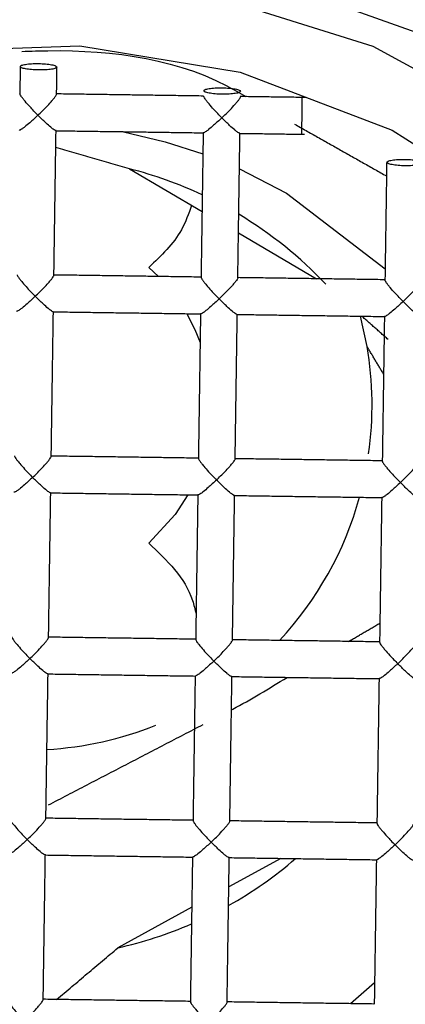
# Model space of a CAD drawing. Header units: millimetres. Extents: x 3953.473 to 3953.518, y 1849.685 to 1849.838.
# Tile 6 of 10: x 3953.49561 to 3953.4998, y 1849.75355 to 1849.76426. Entities that reach past the tile are written whole.
import ezdxf

# ---------------------------------------------------------------- set-up
doc = ezdxf.new("R2010")
doc.units = ezdxf.units.MM
doc.layers.add('SANINDUSA', color=3, linetype='Continuous')

msp = doc.modelspace()

# ---------------------------------------------------------------- linework, layer by layer
at = {"layer": 'SANINDUSA'}
for p, q in [((3953.49680257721, 1849.762636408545), (3953.497592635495, 1849.762171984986)), ((3953.497989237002, 1849.761938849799), (3953.49883711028, 1849.761440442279)), ((3953.497014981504, 1849.761564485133), (3953.497119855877, 1849.761465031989)), ((3953.499387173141, 1849.760703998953), (3953.499314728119, 1849.761033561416)), ((3953.498448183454, 1849.755136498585), (3953.497884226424, 1849.754826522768)), ((3953.497480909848, 1849.754604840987), (3953.496677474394, 1849.754163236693)), ((3953.499468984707, 1849.753782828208), (3953.499208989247, 1849.753555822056))]:
    msp.add_line(p, q, dxfattribs=at)
at = {"layer": 'SANINDUSA', "flags": 128}
for points in [[(3953.487922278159, 1849.761401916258), (3953.489254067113, 1849.762737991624), (3953.490818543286, 1849.763801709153), (3953.492559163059, 1849.76455462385), (3953.494413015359, 1849.764969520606), (3953.496313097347, 1849.765031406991), (3953.49819073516, 1849.764738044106), (3953.499978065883, 1849.764100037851), (3953.501610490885, 1849.763140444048), (3953.503029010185, 1849.761893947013), (3953.504182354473, 1849.760405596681), (3953.505028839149, 1849.758729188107), (3953.505537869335, 1849.756925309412), (3953.505691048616, 1849.755059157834)], [(3953.487717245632, 1849.750291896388), (3953.488877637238, 1849.748857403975), (3953.490299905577, 1849.747673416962), (3953.491929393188, 1849.746785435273), (3953.493703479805, 1849.746227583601), (3953.495553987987, 1849.746021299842), (3953.497409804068, 1849.746174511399), (3953.499199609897, 1849.746681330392), (3953.500854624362, 1849.747522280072), (3953.502311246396, 1849.748665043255), (3953.503513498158, 1849.750065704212), (3953.504415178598, 1849.751670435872), (3953.504981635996, 1849.753417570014), (3953.505191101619, 1849.755239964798), (3953.505035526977, 1849.757067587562), (3953.504520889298, 1849.758830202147), (3953.503666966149, 1849.760460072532), (3953.502506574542, 1849.761894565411), (3953.501084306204, 1849.763078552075), (3953.499454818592, 1849.763966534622), (3953.497680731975, 1849.764524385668)], [(3953.487702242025, 1849.758888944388), (3953.488583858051, 1849.760400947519), (3953.489756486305, 1849.761707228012), (3953.491172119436, 1849.762754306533), (3953.49277280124, 1849.763499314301), (3953.494492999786, 1849.763911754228), (3953.496262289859, 1849.763974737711), (3953.498008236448, 1849.763685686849), (3953.499659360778, 1849.763056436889), (3953.501148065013, 1849.762112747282)], [(3953.496724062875, 1849.763040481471), (3953.497192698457, 1849.762931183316), (3953.497601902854, 1849.762799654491)], [(3953.497999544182, 1849.7626369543), (3953.49851106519, 1849.762371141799), (3953.49958363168, 1849.761547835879)], [(3953.497426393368, 1849.761060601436), (3953.497514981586, 1849.760887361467), (3953.497571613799, 1849.760748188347)], [(3953.497438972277, 1849.759090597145), (3953.497301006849, 1849.758876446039), (3953.497014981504, 1849.758564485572)]]:
    msp.add_lwpolyline(points, dxfattribs=at)
at = {"layer": 'SANINDUSA'}
for centre, radius, start, end in [((3953.49569210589, 1849.760064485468), 0.014, 332.2686062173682, 207.7313937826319), ((3953.495617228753, 1849.759935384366), 0.0121439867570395, 89.64672465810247, 169.1756700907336), ((3953.495773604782, 1849.759943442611), 0.01213597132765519, 10.79283361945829, 90.38477163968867), ((3953.495691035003, 1849.757828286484), 0.01275198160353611, 0.6848571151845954, 178.4947626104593), ((3953.495677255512, 1849.756390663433), 0.01211228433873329, 349.7847282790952, 178.639229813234), ((3953.495691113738, 1849.756450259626), 0.01200182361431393, 0.6743890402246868, 178.5052252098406), ((3953.495690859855, 1849.755055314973), 0.01206521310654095, 23.43699391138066, 154.9222392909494), ((3953.495690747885, 1849.755004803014), 0.01154357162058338, 16.83305114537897, 161.5261819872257), ((3953.495697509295, 1849.758303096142), 0.004471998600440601, 64.88908601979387, 75.69353875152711), ((3953.495725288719, 1849.758352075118), 0.004415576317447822, 43.31166745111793, 59.10972300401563), ((3953.49569210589, 1849.760064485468), 0.003750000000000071, 351.8979829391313, 9.819043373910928), ((3953.49569210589, 1849.760064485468), 0.003749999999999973, 316.9910378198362, 344.524088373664), ((3953.49569210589, 1849.760064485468), 0.003749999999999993, 273.270975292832, 291.8979829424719), ((3953.495717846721, 1849.75848800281), 0.004428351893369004, 299.2441251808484, 310.7688164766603), ((3953.495696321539, 1849.758530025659), 0.004475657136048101, 282.6632147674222, 293.4617554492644)]:
    msp.add_arc(centre, radius, start, end, dxfattribs=at)
for points, knots in [([(3953.495631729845, 1849.7639125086), (3953.495682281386, 1849.763914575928), (3953.496435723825, 1849.763945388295), (3953.49732607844, 1849.763856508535), (3953.498001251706, 1849.7634615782), (3953.498070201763, 1849.763421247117)], [0, 0, 0, 0, 0.06065792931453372, 0.904072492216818, 1, 1, 1, 1]), ([(3953.495615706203, 1849.763748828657), (3953.495618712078, 1849.763753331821), (3953.495624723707, 1849.763762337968), (3953.495670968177, 1849.763773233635), (3953.495737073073, 1849.763780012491), (3953.495815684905, 1849.763781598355), (3953.495894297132, 1849.763777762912), (3953.495960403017, 1849.763769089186), (3953.496006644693, 1849.763756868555), (3953.496012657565, 1849.763747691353), (3953.496015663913, 1849.763743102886)], [0, 0, 0, 0, 0.1250043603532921, 0.2500037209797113, 0.3750004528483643, 0.500002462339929, 0.6250040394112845, 0.7500007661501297, 0.875004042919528, 0.9999999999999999, 0.9999999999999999, 0.9999999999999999, 0.9999999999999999]), ([(3953.496015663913, 1849.763743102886), (3953.496012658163, 1849.763738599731), (3953.496006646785, 1849.763729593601), (3953.495960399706, 1849.76371869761), (3953.495894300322, 1849.763711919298), (3953.495815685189, 1849.763710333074), (3953.495737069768, 1849.763714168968), (3953.495670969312, 1849.763722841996), (3953.49562472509, 1849.763735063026), (3953.49561871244, 1849.763744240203), (3953.495615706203, 1849.763748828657)], [0, 0, 0, 0, 0.1250032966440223, 0.2500016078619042, 0.3750038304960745, 0.5000024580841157, 0.6250007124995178, 0.7500028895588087, 0.8750050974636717, 1, 1, 1, 1]), ([(3953.497612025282, 1849.763485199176), (3953.497615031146, 1849.76348970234), (3953.497621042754, 1849.763498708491), (3953.497667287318, 1849.763509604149), (3953.497733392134, 1849.763516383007), (3953.497812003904, 1849.763517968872), (3953.497890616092, 1849.763514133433), (3953.497956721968, 1849.763505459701), (3953.498002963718, 1849.763493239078), (3953.498008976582, 1849.763484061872), (3953.498011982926, 1849.763479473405)], [0, 0, 0, 0, 0.1250043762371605, 0.2500038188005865, 0.3750005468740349, 0.500002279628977, 0.6250039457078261, 0.7500006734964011, 0.8750040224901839, 1, 1, 1, 1]), ([(3953.495808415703, 1849.76321888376), (3953.495779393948, 1849.763249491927), (3953.4957306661, 1849.76330088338), (3953.495674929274, 1849.763362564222), (3953.495643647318, 1849.763401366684), (3953.495625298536, 1849.76342627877), (3953.495613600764, 1849.763444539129), (3953.495612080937, 1849.763450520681), (3953.495611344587, 1849.763453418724)], [0, 0, 0, 0, 0.3297011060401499, 0.5535718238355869, 0.6801748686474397, 0.7951172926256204, 0.9007349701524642, 1, 1, 1, 1]), ([(3953.495808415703, 1849.76321888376), (3953.4958388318, 1849.763248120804), (3953.49588990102, 1849.763297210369), (3953.495945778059, 1849.763359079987), (3953.495978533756, 1849.763396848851), (3953.495997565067, 1849.763421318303), (3953.496009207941, 1849.763439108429), (3953.496010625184, 1849.763444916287), (3953.496011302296, 1849.763447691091)], [0, 0, 0, 0, 0.3296526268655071, 0.5534931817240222, 0.6820900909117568, 0.7979489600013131, 0.9034666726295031, 1, 1, 1, 1]), ([(3953.497808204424, 1849.763190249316), (3953.497779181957, 1849.763220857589), (3953.497730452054, 1849.763272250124), (3953.497674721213, 1849.763333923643), (3953.497643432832, 1849.763372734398), (3953.49762508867, 1849.763397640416), (3953.497613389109, 1849.763415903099), (3953.497611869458, 1849.763421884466), (3953.497611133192, 1849.763424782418)], [0, 0, 0, 0, 0.3296949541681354, 0.5535712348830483, 0.680162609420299, 0.7951184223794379, 0.9007355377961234, 1, 1, 1, 1]), ([(3953.498011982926, 1849.763479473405), (3953.498008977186, 1849.763474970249), (3953.498002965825, 1849.763465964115), (3953.497956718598, 1849.763455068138), (3953.497890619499, 1849.763448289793), (3953.497812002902, 1849.763446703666), (3953.497733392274, 1849.763450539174), (3953.497667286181, 1849.763459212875), (3953.497621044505, 1849.763471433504), (3953.497615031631, 1849.763480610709), (3953.497612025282, 1849.763485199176)], [0, 0, 0, 0, 0.1250038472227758, 0.2500027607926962, 0.3750055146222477, 0.5000047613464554, 0.6250055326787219, 0.7500017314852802, 0.8750045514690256, 1, 1, 1, 1]), ([(3953.497808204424, 1849.763190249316), (3953.497838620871, 1849.763219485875), (3953.497889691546, 1849.763268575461), (3953.49794556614, 1849.763330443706), (3953.497978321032, 1849.763368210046), (3953.497997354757, 1849.763392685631), (3953.498008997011, 1849.763410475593), (3953.49801041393, 1849.763416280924), (3953.498011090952, 1849.763419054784)], [0, 0, 0, 0, 0.3296455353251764, 0.5534906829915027, 0.6820867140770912, 0.7979330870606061, 0.9034499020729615, 1, 1, 1, 1]), ([(3953.498677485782, 1849.763015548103), (3953.498677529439, 1849.763013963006), (3953.498677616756, 1849.763010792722), (3953.498678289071, 1849.763044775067), (3953.498679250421, 1849.763102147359), (3953.498680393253, 1849.763176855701), (3953.498681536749, 1849.763256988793), (3953.498682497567, 1849.763329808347), (3953.498683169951, 1849.763386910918), (3953.498683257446, 1849.763401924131), (3953.498683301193, 1849.763409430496)], [0, 0, 0, 0, 0.1249966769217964, 0.2500003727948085, 0.3750035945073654, 0.5000055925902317, 0.6250057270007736, 0.7500068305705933, 0.8750074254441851, 1, 1, 1, 1]), ([(3953.495808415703, 1849.76321888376), (3953.495777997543, 1849.763190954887), (3953.49572692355, 1849.763144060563), (3953.495671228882, 1849.763096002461), (3953.495638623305, 1849.763071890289), (3953.495619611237, 1849.763060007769), (3953.495607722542, 1849.763055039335), (3953.495606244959, 1849.76305806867), (3953.495605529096, 1849.763059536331)], [0, 0, 0, 0, 0.3296924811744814, 0.5535742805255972, 0.680157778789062, 0.7951062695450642, 0.9007325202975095, 0.9999999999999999, 0.9999999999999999, 0.9999999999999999, 0.9999999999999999]), ([(3953.496005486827, 1849.763053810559), (3953.496004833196, 1849.763052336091), (3953.496003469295, 1849.763049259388), (3953.495992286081, 1849.763054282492), (3953.495973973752, 1849.763066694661), (3953.495941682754, 1849.763092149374), (3953.495886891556, 1849.763141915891), (3953.495837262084, 1849.763190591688), (3953.495808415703, 1849.76321888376)], [0, 0, 0, 0, 0.0962522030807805, 0.2008448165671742, 0.3161770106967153, 0.4446184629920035, 0.6771928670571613, 1, 1, 1, 1]), ([(3953.497808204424, 1849.763190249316), (3953.497777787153, 1849.763162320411), (3953.49772671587, 1849.763115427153), (3953.497671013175, 1849.763067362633), (3953.497638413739, 1849.763043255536), (3953.497619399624, 1849.763031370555), (3953.497607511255, 1849.763026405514), (3953.497606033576, 1849.763029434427), (3953.497605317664, 1849.763030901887)], [0, 0, 0, 0, 0.3296937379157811, 0.5535631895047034, 0.680160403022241, 0.795108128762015, 0.9007331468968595, 0.9999999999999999, 0.9999999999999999, 0.9999999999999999, 0.9999999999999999]), ([(3953.498005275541, 1849.763025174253), (3953.498004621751, 1849.763023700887), (3953.498003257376, 1849.763020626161), (3953.497992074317, 1849.763025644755), (3953.497973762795, 1849.763038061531), (3953.497941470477, 1849.763063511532), (3953.497886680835, 1849.763113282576), (3953.497837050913, 1849.763161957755), (3953.497808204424, 1849.763190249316)], [0, 0, 0, 0, 0.09623415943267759, 0.2008283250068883, 0.3161639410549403, 0.4446057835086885, 0.6771872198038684, 1, 1, 1, 1]), ([(3953.499600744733, 1849.762706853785), (3953.499603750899, 1849.762711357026), (3953.499609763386, 1849.762720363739), (3953.499656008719, 1849.762731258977), (3953.499722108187, 1849.76273803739), (3953.499800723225, 1849.762739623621), (3953.49987933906, 1849.762735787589), (3953.499945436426, 1849.762727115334), (3953.499991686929, 1849.762714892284), (3953.499997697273, 1849.762705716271), (3953.500000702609, 1849.762701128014)], [0, 0, 0, 0, 0.1249929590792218, 0.2499923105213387, 0.3749957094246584, 0.4999956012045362, 0.62499511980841, 0.749998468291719, 0.8749923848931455, 1, 1, 1, 1]), ([(3953.500000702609, 1849.762701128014), (3953.499997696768, 1849.762696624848), (3953.499991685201, 1849.762687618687), (3953.499945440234, 1849.762676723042), (3953.499879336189, 1849.762669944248), (3953.499800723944, 1849.762668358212), (3953.499722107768, 1849.762672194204), (3953.49965601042, 1849.762680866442), (3953.499609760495, 1849.762693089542), (3953.4996037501, 1849.762702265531), (3953.499600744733, 1849.762706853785)], [0, 0, 0, 0, 0.1250038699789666, 0.2500030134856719, 0.3749992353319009, 0.4999985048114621, 0.6249974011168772, 0.7500001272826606, 0.8749930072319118, 0.9999999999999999, 0.9999999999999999, 0.9999999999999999, 0.9999999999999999]), ([(3953.497479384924, 1849.762238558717), (3953.497446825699, 1849.762147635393), (3953.497352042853, 1849.761882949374), (3953.497148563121, 1849.761690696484), (3953.497014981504, 1849.761564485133)], [0, 0, 0, 0, 0.3435138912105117, 1, 1, 1, 1]), ([(3953.495582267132, 1849.761484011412), (3953.495582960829, 1849.761481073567), (3953.49558439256, 1849.761475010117), (3953.495595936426, 1849.761456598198), (3953.495614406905, 1849.76143181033), (3953.495646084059, 1849.761393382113), (3953.495700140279, 1849.761330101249), (3953.495749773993, 1849.761279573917), (3953.495779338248, 1849.761249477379)], [0, 0, 0, 0, 0.09926249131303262, 0.2048689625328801, 0.3198207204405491, 0.4464280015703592, 0.6702655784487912, 1, 1, 1, 1]), ([(3953.495779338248, 1849.761249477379), (3953.49580975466, 1849.761278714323), (3953.495860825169, 1849.761327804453), (3953.495916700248, 1849.761389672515), (3953.495949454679, 1849.761427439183), (3953.4959684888, 1849.761451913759), (3953.495980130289, 1849.761469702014), (3953.495981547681, 1849.761475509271), (3953.495982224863, 1849.761478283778)], [0, 0, 0, 0, 0.3296532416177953, 0.5535024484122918, 0.6821005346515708, 0.7979476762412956, 0.9034663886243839, 1, 1, 1, 1]), ([(3953.497582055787, 1849.761455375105), (3953.497582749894, 1849.761452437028), (3953.497584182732, 1849.761446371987), (3953.497595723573, 1849.761427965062), (3953.497614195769, 1849.761403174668), (3953.49764587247, 1849.761364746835), (3953.497699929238, 1849.761301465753), (3953.497749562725, 1849.76125093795), (3953.497779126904, 1849.761220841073)], [0, 0, 0, 0, 0.09924314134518, 0.2048665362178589, 0.3198184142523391, 0.4464256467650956, 0.6702635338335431, 0.9999999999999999, 0.9999999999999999, 0.9999999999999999, 0.9999999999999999]), ([(3953.497982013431, 1849.761449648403), (3953.497981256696, 1849.761446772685), (3953.497979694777, 1849.761440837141), (3953.497967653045, 1849.761422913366), (3953.497948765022, 1849.761398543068), (3953.497916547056, 1849.761360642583), (3953.497859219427, 1849.761300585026), (3953.497809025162, 1849.761250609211), (3953.497779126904, 1849.761220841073)], [0, 0, 0, 0, 0.09925368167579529, 0.204861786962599, 0.3198255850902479, 0.4464280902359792, 0.670264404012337, 1, 1, 1, 1]), ([(3953.499778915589, 1849.761192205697), (3953.499749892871, 1849.761222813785), (3953.499701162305, 1849.761274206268), (3953.499645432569, 1849.761335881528), (3953.499614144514, 1849.761374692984), (3953.499595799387, 1849.761399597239), (3953.499584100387, 1849.761417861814), (3953.499582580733, 1849.761423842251), (3953.499581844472, 1849.76142673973)], [0, 0, 0, 0, 0.3296945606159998, 0.5535733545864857, 0.680164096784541, 0.7951186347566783, 0.9007364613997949, 1, 1, 1, 1]), ([(3953.499778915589, 1849.761192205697), (3953.49980933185, 1849.761221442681), (3953.499860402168, 1849.761270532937), (3953.499916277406, 1849.76133240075), (3953.49994903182, 1849.761370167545), (3953.499968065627, 1849.761394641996), (3953.499979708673, 1849.761412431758), (3953.499981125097, 1849.761418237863), (3953.499981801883, 1849.761421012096)], [0, 0, 0, 0, 0.3296465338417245, 0.5534918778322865, 0.6820874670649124, 0.7979324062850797, 0.903449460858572, 0.9999999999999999, 0.9999999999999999, 0.9999999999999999, 0.9999999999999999]), ([(3953.495779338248, 1849.761249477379), (3953.495748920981, 1849.761221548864), (3953.49569784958, 1849.761174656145), (3953.495642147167, 1849.761126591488), (3953.49560954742, 1849.761102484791), (3953.495590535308, 1849.761090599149), (3953.495578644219, 1849.761085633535), (3953.495577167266, 1849.761088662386), (3953.495576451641, 1849.761090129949)], [0, 0, 0, 0, 0.3296984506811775, 0.5535724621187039, 0.6801720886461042, 0.7951227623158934, 0.9007311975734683, 0.9999999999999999, 0.9999999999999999, 0.9999999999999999, 0.9999999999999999]), ([(3953.495976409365, 1849.761084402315), (3953.49597575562, 1849.761082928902), (3953.495974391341, 1849.76107985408), (3953.495963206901, 1849.761084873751), (3953.495944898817, 1849.761097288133), (3953.495912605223, 1849.761122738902), (3953.495857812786, 1849.761172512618), (3953.49580818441, 1849.76122118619), (3953.495779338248, 1849.761249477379)], [0, 0, 0, 0, 0.0962335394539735, 0.2008268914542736, 0.3161788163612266, 0.4446197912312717, 0.677188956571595, 1, 1, 1, 1]), ([(3953.497779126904, 1849.761220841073), (3953.49774870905, 1849.761192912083), (3953.497697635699, 1849.761146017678), (3953.497641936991, 1849.761097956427), (3953.497609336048, 1849.761073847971), (3953.497590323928, 1849.761061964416), (3953.497578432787, 1849.761056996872), (3953.497576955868, 1849.761060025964), (3953.49757624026, 1849.761061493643)], [0, 0, 0, 0, 0.3296952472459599, 0.5535775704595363, 0.6801758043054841, 0.795124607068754, 0.9007322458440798, 1, 1, 1, 1]), ([(3953.49797619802, 1849.76105576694), (3953.497975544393, 1849.761054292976), (3953.4979741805, 1849.761051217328), (3953.497962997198, 1849.761056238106), (3953.497944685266, 1849.761068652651), (3953.497912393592, 1849.761094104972), (3953.497857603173, 1849.761143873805), (3953.497807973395, 1849.761192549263), (3953.497779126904, 1849.761220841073)], [0, 0, 0, 0, 0.09625194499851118, 0.200844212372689, 0.3161769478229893, 0.4446173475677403, 0.6771929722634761, 1, 1, 1, 1]), ([(3953.499778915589, 1849.761192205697), (3953.499748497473, 1849.761164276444), (3953.499697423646, 1849.761117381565), (3953.499641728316, 1849.76106932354), (3953.49960912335, 1849.761045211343), (3953.499590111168, 1849.761033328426), (3953.499578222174, 1849.76102836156), (3953.499576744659, 1849.761031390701), (3953.499576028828, 1849.761032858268)], [0, 0, 0, 0, 0.3296938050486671, 0.553575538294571, 0.6801582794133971, 0.7951067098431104, 0.9007326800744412, 1, 1, 1, 1]), ([(3953.499975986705, 1849.761027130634), (3953.499975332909, 1849.761025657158), (3953.49997396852, 1849.7610225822), (3953.499962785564, 1849.761027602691), (3953.499944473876, 1849.761040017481), (3953.499912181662, 1849.761065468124), (3953.499857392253, 1849.761115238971), (3953.499807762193, 1849.761163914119), (3953.499778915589, 1849.761192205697)], [0, 0, 0, 0, 0.09623419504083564, 0.2008286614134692, 0.3161636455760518, 0.4446055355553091, 0.6771866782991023, 1, 1, 1, 1]), ([(3953.495553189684, 1849.759514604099), (3953.495553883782, 1849.759511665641), (3953.495555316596, 1849.759505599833), (3953.495566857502, 1849.759487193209), (3953.495585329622, 1849.759462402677), (3953.495617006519, 1849.759423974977), (3953.495671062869, 1849.759360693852), (3953.495720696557, 1849.759310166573), (3953.495750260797, 1849.759280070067)], [0, 0, 0, 0, 0.09924391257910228, 0.2048674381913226, 0.3198194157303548, 0.4464269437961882, 0.6702649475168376, 1, 1, 1, 1]), ([(3953.495750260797, 1849.759280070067), (3953.495780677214, 1849.759309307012), (3953.495831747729, 1849.759358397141), (3953.495887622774, 1849.759420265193), (3953.495920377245, 1849.759458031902), (3953.49593941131, 1849.759482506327), (3953.4959510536, 1849.759500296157), (3953.495952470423, 1849.759506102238), (3953.495953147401, 1849.759508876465)], [0, 0, 0, 0, 0.3296470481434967, 0.553492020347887, 0.6820877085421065, 0.797932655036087, 0.903449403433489, 1, 1, 1, 1]), ([(3953.497552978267, 1849.759485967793), (3953.49755367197, 1849.759483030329), (3953.497555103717, 1849.759476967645), (3953.497566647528, 1849.759458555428), (3953.497585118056, 1849.759433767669), (3953.4976167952, 1849.759395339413), (3953.497670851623, 1849.759332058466), (3953.497720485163, 1849.759281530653), (3953.497750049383, 1849.75925143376)], [0, 0, 0, 0, 0.09926172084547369, 0.2048680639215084, 0.3198197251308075, 0.4464268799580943, 0.6702641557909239, 0.9999999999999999, 0.9999999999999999, 0.9999999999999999, 0.9999999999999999]), ([(3953.497750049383, 1849.75925143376), (3953.497780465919, 1849.759280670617), (3953.497831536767, 1849.759329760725), (3953.497887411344, 1849.75939162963), (3953.497920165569, 1849.759429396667), (3953.497939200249, 1849.75945387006), (3953.497950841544, 1849.759471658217), (3953.497952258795, 1849.759477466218), (3953.497952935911, 1849.75948024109)], [0, 0, 0, 0, 0.3296531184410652, 0.5535036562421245, 0.6821014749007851, 0.7979473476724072, 0.9034659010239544, 1, 1, 1, 1]), ([(3953.499552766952, 1849.759457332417), (3953.499553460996, 1849.759454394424), (3953.499554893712, 1849.75944832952), (3953.499566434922, 1849.759429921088), (3953.499584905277, 1849.75940513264), (3953.499616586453, 1849.759366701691), (3953.49967063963, 1849.75930342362), (3953.499720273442, 1849.759252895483), (3953.499749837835, 1849.759222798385)], [0, 0, 0, 0, 0.09924420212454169, 0.2048698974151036, 0.3198229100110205, 0.4464194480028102, 0.6702596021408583, 1, 1, 1, 1]), ([(3953.499749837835, 1849.759222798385), (3953.499780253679, 1849.759252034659), (3953.499831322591, 1849.759301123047), (3953.499887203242, 1849.759362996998), (3953.499919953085, 1849.759400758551), (3953.499938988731, 1849.759425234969), (3953.499950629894, 1849.759443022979), (3953.499952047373, 1849.759448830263), (3953.499952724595, 1849.759451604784)], [0, 0, 0, 0, 0.3296524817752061, 0.5534942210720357, 0.6821023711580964, 0.797948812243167, 0.9034669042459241, 1, 1, 1, 1]), ([(3953.495750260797, 1849.759280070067), (3953.495719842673, 1849.759252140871), (3953.495668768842, 1849.759205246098), (3953.495613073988, 1849.759157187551), (3953.495580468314, 1849.759133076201), (3953.495561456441, 1849.759121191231), (3953.495549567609, 1849.759116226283), (3953.495548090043, 1849.759119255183), (3953.495547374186, 1849.759120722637)], [0, 0, 0, 0, 0.3296934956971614, 0.5535749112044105, 0.6801581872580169, 0.7951071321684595, 0.9007326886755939, 1, 1, 1, 1]), ([(3953.495947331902, 1849.759114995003), (3953.495946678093, 1849.759113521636), (3953.495945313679, 1849.75911044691), (3953.49593413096, 1849.759115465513), (3953.495915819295, 1849.759127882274), (3953.49588352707, 1849.759153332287), (3953.495828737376, 1849.759203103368), (3953.495779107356, 1849.759251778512), (3953.495750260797, 1849.759280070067)], [0, 0, 0, 0, 0.09623414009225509, 0.2008281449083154, 0.316163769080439, 0.4446055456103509, 0.6771869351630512, 1, 1, 1, 1]), ([(3953.497750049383, 1849.75925143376), (3953.497719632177, 1849.759223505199), (3953.497668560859, 1849.759176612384), (3953.497612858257, 1849.759128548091), (3953.497580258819, 1849.75910444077), (3953.497561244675, 1849.759092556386), (3953.497549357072, 1849.759087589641), (3953.497547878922, 1849.759090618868), (3953.497547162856, 1849.75909208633)], [0, 0, 0, 0, 0.3296986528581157, 0.5535730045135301, 0.6801728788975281, 0.7951230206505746, 0.9007505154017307, 1, 1, 1, 1]), ([(3953.4979471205, 1849.759086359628), (3953.497946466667, 1849.75908488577), (3953.497945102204, 1849.759081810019), (3953.497933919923, 1849.759086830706), (3953.497915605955, 1849.759099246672), (3953.497883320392, 1849.759124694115), (3953.497828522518, 1849.759174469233), (3953.497778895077, 1849.75922314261), (3953.497750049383, 1849.75925143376)], [0, 0, 0, 0, 0.09623402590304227, 0.200827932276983, 0.316162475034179, 0.444619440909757, 0.6771879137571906, 1, 1, 1, 1]), ([(3953.499749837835, 1849.759222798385), (3953.499719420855, 1849.759194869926), (3953.499668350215, 1849.759147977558), (3953.499612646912, 1849.759099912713), (3953.499580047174, 1849.759075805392), (3953.499561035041, 1849.759063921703), (3953.499549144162, 1849.75905895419), (3953.499547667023, 1849.759061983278), (3953.499546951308, 1849.759063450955)], [0, 0, 0, 0, 0.3297017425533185, 0.5535749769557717, 0.6801741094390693, 0.7951234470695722, 0.9007316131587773, 1, 1, 1, 1]), ([(3953.499946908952, 1849.759057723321), (3953.499946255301, 1849.759056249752), (3953.49994489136, 1849.759053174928), (3953.499933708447, 1849.759058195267), (3953.499915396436, 1849.759070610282), (3953.499883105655, 1849.7590960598), (3953.499828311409, 1849.759145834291), (3953.499778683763, 1849.759194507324), (3953.499749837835, 1849.759222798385)], [0, 0, 0, 0, 0.09625222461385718, 0.2008448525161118, 0.3161781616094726, 0.444618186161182, 0.6771859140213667, 1, 1, 1, 1]), ([(3953.497014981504, 1849.758564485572), (3953.497211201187, 1849.758378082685), (3953.497445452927, 1849.75815555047), (3953.497516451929, 1849.757843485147), (3953.497527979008, 1849.757792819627)], [0, 0, 0, 0, 0.8376445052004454, 1, 1, 1, 1]), ([(3953.495524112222, 1849.757545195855), (3953.49552480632, 1849.757542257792), (3953.495526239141, 1849.757536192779), (3953.495537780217, 1849.757517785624), (3953.495556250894, 1849.757492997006), (3953.495587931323, 1849.757454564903), (3953.495641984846, 1849.757391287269), (3953.495691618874, 1849.75734075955), (3953.495721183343, 1849.757310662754)], [0, 0, 0, 0, 0.09924432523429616, 0.2048689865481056, 0.3198222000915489, 0.4464202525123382, 0.6702606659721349, 1, 1, 1, 1]), ([(3953.495721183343, 1849.757310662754), (3953.495751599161, 1849.757339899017), (3953.495802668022, 1849.757388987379), (3953.495858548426, 1849.757450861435), (3953.495891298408, 1849.757488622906), (3953.495910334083, 1849.757513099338), (3953.495921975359, 1849.757530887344), (3953.495923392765, 1849.757536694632), (3953.495924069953, 1849.757539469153)], [0, 0, 0, 0, 0.3296523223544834, 0.5534938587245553, 0.6821021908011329, 0.7979487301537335, 0.9034668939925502, 1, 1, 1, 1]), ([(3953.497523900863, 1849.75751656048), (3953.497524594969, 1849.757513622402), (3953.497526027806, 1849.757507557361), (3953.497537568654, 1849.75748915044), (3953.497556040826, 1849.757464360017), (3953.497587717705, 1849.757425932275), (3953.497641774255, 1849.7573626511), (3953.497691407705, 1849.757312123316), (3953.497720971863, 1849.757282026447)], [0, 0, 0, 0, 0.09924316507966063, 0.2048665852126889, 0.3198184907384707, 0.4464259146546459, 0.670263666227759, 1, 1, 1, 1]), ([(3953.497720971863, 1849.757282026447), (3953.497751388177, 1849.757311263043), (3953.497802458, 1849.757360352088), (3953.497858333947, 1849.757422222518), (3953.497891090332, 1849.757459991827), (3953.497910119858, 1849.757484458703), (3953.497921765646, 1849.757502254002), (3953.497923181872, 1849.757508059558), (3953.497923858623, 1849.757510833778)], [0, 0, 0, 0, 0.3296504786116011, 0.5534921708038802, 0.68208897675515, 0.7979475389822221, 0.9034480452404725, 0.9999999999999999, 0.9999999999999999, 0.9999999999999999, 0.9999999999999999]), ([(3953.499523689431, 1849.757487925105), (3953.499524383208, 1849.757484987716), (3953.499525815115, 1849.757478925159), (3953.499537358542, 1849.757460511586), (3953.499555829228, 1849.757435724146), (3953.499587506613, 1849.757397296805), (3953.499641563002, 1849.75733401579), (3953.49969119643, 1849.757283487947), (3953.499720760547, 1849.757253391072)], [0, 0, 0, 0, 0.0992618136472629, 0.2048692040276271, 0.3198210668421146, 0.446426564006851, 0.6702643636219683, 0.9999999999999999, 0.9999999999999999, 0.9999999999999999, 0.9999999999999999]), ([(3953.499720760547, 1849.757253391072), (3953.499751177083, 1849.757282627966), (3953.499802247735, 1849.757331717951), (3953.499858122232, 1849.757393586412), (3953.499890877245, 1849.757431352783), (3953.499909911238, 1849.757455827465), (3953.499921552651, 1849.757473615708), (3953.499922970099, 1849.757479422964), (3953.499923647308, 1849.757482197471)], [0, 0, 0, 0, 0.3296534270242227, 0.5535020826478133, 0.6821006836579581, 0.7979477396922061, 0.9034663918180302, 1, 1, 1, 1]), ([(3953.495721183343, 1849.757310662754), (3953.495690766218, 1849.757282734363), (3953.495639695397, 1849.757235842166), (3953.495583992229, 1849.75718777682), (3953.495551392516, 1849.757163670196), (3953.495532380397, 1849.757151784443), (3953.495520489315, 1849.757146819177), (3953.495519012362, 1849.757149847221), (3953.495518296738, 1849.757151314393)], [0, 0, 0, 0, 0.3297021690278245, 0.5535750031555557, 0.6801739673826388, 0.7951240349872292, 0.9007319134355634, 1, 1, 1, 1]), ([(3953.495918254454, 1849.75714558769), (3953.49591760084, 1849.757144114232), (3953.495916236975, 1849.75714103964), (3953.495905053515, 1849.757146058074), (3953.49588674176, 1849.757158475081), (3953.495854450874, 1849.757183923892), (3953.49579965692, 1849.757233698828), (3953.495750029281, 1849.757282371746), (3953.495721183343, 1849.757310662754)], [0, 0, 0, 0, 0.09625220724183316, 0.2008447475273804, 0.316178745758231, 0.4446187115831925, 0.6771860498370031, 0.9999999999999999, 0.9999999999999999, 0.9999999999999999, 0.9999999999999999]), ([(3953.497720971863, 1849.757282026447), (3953.497690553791, 1849.757254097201), (3953.497639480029, 1849.757207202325), (3953.497583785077, 1849.75715914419), (3953.497551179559, 1849.757135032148), (3953.497532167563, 1849.757123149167), (3953.497520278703, 1849.757118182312), (3953.497518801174, 1849.757121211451), (3953.497518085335, 1849.757122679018)], [0, 0, 0, 0, 0.3296934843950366, 0.5535751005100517, 0.680158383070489, 0.7951067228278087, 0.9007326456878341, 1, 1, 1, 1]), ([(3953.497918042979, 1849.757116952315), (3953.497917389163, 1849.757115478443), (3953.497916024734, 1849.757112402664), (3953.497904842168, 1849.757117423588), (3953.497886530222, 1849.757129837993), (3953.497854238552, 1849.757155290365), (3953.497799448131, 1849.757205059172), (3953.497749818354, 1849.757253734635), (3953.497720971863, 1849.757282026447)], [0, 0, 0, 0, 0.09623438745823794, 0.2008286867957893, 0.3161636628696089, 0.4446065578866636, 0.6771867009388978, 1, 1, 1, 1]), ([(3953.499720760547, 1849.757253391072), (3953.499690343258, 1849.757225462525), (3953.499639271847, 1849.757178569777), (3953.499583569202, 1849.757130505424), (3953.499550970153, 1849.757106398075), (3953.499531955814, 1849.75709451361), (3953.499520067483, 1849.757089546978), (3953.49951858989, 1849.757092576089), (3953.49951787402, 1849.757094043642)], [0, 0, 0, 0, 0.3296926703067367, 0.5535624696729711, 0.6801595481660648, 0.7951075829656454, 0.9007330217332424, 1, 1, 1, 1]), ([(3953.499917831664, 1849.757088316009), (3953.499917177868, 1849.757086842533), (3953.499915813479, 1849.757083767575), (3953.499904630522, 1849.757088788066), (3953.499886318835, 1849.757101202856), (3953.499854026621, 1849.757126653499), (3953.499799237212, 1849.757176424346), (3953.499749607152, 1849.757225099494), (3953.499720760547, 1849.757253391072)], [0, 0, 0, 0, 0.09623419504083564, 0.2008286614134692, 0.3161636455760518, 0.4446055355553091, 0.6771866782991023, 1, 1, 1, 1]), ([(3953.497912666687, 1849.756752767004), (3953.497917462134, 1849.756755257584), (3953.498119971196, 1849.756860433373), (3953.498321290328, 1849.756984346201), (3953.498517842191, 1849.757105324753)], [0, 0, 0, 0, 0.02368016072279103, 1, 1, 1, 1]), ([(3953.495495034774, 1849.755575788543), (3953.495495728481, 1849.755572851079), (3953.495497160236, 1849.755566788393), (3953.495508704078, 1849.755548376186), (3953.495527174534, 1849.75552358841), (3953.495558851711, 1849.755485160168), (3953.495612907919, 1849.755421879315), (3953.495662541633, 1849.755371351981), (3953.49569210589, 1849.755341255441)], [0, 0, 0, 0, 0.09926190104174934, 0.2048684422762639, 0.3198202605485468, 0.4464276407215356, 0.6702653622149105, 1, 1, 1, 1]), ([(3953.49569210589, 1849.755341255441), (3953.495722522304, 1849.755370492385), (3953.495773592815, 1849.755419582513), (3953.495829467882, 1849.755481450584), (3953.495862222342, 1849.755519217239), (3953.495881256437, 1849.755543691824), (3953.495892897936, 1849.755561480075), (3953.495894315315, 1849.755567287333), (3953.49589499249, 1849.75557006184)], [0, 0, 0, 0, 0.3296532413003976, 0.5535024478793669, 0.6821005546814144, 0.7979476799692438, 0.9034663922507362, 1, 1, 1, 1]), ([(3953.497494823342, 1849.755547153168), (3953.497495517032, 1849.755544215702), (3953.497496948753, 1849.755538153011), (3953.497508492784, 1849.75551974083), (3953.49752696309, 1849.755494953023), (3953.497558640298, 1849.755456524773), (3953.49761269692, 1849.75539324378), (3953.497662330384, 1849.755342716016), (3953.497691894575, 1849.755312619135)], [0, 0, 0, 0, 0.09926163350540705, 0.204867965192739, 0.3198193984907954, 0.4464264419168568, 0.6702637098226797, 1, 1, 1, 1]), ([(3953.497691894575, 1849.755312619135), (3953.497722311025, 1849.75534185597), (3953.497773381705, 1849.755390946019), (3953.497829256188, 1849.755452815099), (3953.497862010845, 1849.755490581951), (3953.497881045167, 1849.755515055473), (3953.497892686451, 1849.755532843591), (3953.497894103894, 1849.755538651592), (3953.497894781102, 1849.755541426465)], [0, 0, 0, 0, 0.3296533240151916, 0.5535037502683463, 0.6821018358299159, 0.7979473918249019, 0.9034658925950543, 1, 1, 1, 1]), ([(3953.49949461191, 1849.755518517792), (3953.499495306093, 1849.755515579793), (3953.499496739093, 1849.755509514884), (3953.499508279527, 1849.755491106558), (3953.499526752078, 1849.755466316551), (3953.499558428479, 1849.755427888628), (3953.499612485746, 1849.755364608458), (3953.499662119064, 1849.755314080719), (3953.49969168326, 1849.75528398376)], [0, 0, 0, 0, 0.09924320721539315, 0.2048676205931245, 0.3198196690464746, 0.446426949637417, 0.6702629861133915, 0.9999999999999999, 0.9999999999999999, 0.9999999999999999, 0.9999999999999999]), ([(3953.49969168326, 1849.75528398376), (3953.499722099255, 1849.755313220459), (3953.499773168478, 1849.755362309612), (3953.499829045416, 1849.755424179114), (3953.499861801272, 1849.755461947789), (3953.499880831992, 1849.755486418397), (3953.49989247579, 1849.755504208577), (3953.499893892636, 1849.755510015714), (3953.499894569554, 1849.755512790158)], [0, 0, 0, 0, 0.3296507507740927, 0.5534919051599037, 0.6820888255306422, 0.7979491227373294, 0.903467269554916, 1, 1, 1, 1]), ([(3953.49569210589, 1849.755341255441), (3953.49566168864, 1849.75531332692), (3953.495610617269, 1849.755266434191), (3953.495554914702, 1849.755218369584), (3953.49552231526, 1849.75519426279), (3953.495503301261, 1849.755182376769), (3953.495491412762, 1849.755177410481), (3953.495489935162, 1849.755180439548), (3953.49548921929, 1849.75518190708)], [0, 0, 0, 0, 0.3296922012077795, 0.5535619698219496, 0.6801591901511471, 0.7951076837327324, 0.9007330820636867, 1, 1, 1, 1]), ([(3953.495889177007, 1849.755176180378), (3953.495888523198, 1849.755174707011), (3953.495887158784, 1849.755171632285), (3953.495875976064, 1849.755176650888), (3953.495857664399, 1849.755189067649), (3953.495825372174, 1849.755214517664), (3953.495770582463, 1849.755264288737), (3953.495720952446, 1849.755312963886), (3953.49569210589, 1849.755341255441)], [0, 0, 0, 0, 0.09623413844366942, 0.2008281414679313, 0.316163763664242, 0.4446055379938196, 0.6771869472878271, 1, 1, 1, 1]), ([(3953.497691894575, 1849.755312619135), (3953.49766147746, 1849.755284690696), (3953.497610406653, 1849.755237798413), (3953.49755470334, 1849.755189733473), (3953.497522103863, 1849.755165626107), (3953.497503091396, 1849.755153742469), (3953.497491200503, 1849.755148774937), (3953.497489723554, 1849.755151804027), (3953.497489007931, 1849.755153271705)], [0, 0, 0, 0, 0.3297022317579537, 0.5535751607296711, 0.6801740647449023, 0.7951236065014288, 0.9007317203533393, 1, 1, 1, 1]), ([(3953.497888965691, 1849.755147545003), (3953.497888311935, 1849.755146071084), (3953.49788694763, 1849.755142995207), (3953.497875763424, 1849.755148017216), (3953.497857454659, 1849.755160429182), (3953.497825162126, 1849.755185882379), (3953.497770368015, 1849.755235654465), (3953.49772074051, 1849.755284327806), (3953.497691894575, 1849.755312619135)], [0, 0, 0, 0, 0.09623327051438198, 0.200826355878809, 0.3161772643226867, 0.4446183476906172, 0.6771849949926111, 1, 1, 1, 1]), ([(3953.49969168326, 1849.75528398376), (3953.499661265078, 1849.755256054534), (3953.499610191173, 1849.755209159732), (3953.499554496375, 1849.755161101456), (3953.499521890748, 1849.755136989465), (3953.499502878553, 1849.755125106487), (3953.499490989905, 1849.755120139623), (3953.49948951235, 1849.755123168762), (3953.499488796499, 1849.75512463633)], [0, 0, 0, 0, 0.3296937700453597, 0.5535750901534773, 0.6801584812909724, 0.7951068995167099, 0.900732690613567, 1, 1, 1, 1]), ([(3953.499888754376, 1849.755118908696), (3953.499888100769, 1849.755117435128), (3953.499886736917, 1849.7551143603), (3953.499875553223, 1849.755119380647), (3953.49985724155, 1849.755131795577), (3953.499824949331, 1849.755157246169), (3953.499770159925, 1849.755207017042), (3953.499720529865, 1849.755255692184), (3953.49969168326, 1849.75528398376)], [0, 0, 0, 0, 0.09625175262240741, 0.2008441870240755, 0.3161769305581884, 0.4446163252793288, 0.6771929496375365, 0.9999999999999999, 0.9999999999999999, 0.9999999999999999, 0.9999999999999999]), ([(3953.495465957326, 1849.753606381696), (3953.495466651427, 1849.753603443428), (3953.495468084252, 1849.753597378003), (3953.495479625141, 1849.753578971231), (3953.495498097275, 1849.753554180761), (3953.495529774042, 1849.753515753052), (3953.49558383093, 1849.75345247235), (3953.495633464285, 1849.753401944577), (3953.495663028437, 1849.753371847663)], [0, 0, 0, 0, 0.09924352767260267, 0.2048669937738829, 0.3198189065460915, 0.4464263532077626, 0.6702633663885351, 1, 1, 1, 1]), ([(3953.495663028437, 1849.753371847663), (3953.495693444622, 1849.753401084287), (3953.495744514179, 1849.753450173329), (3953.49580039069, 1849.753512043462), (3953.49583314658, 1849.753549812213), (3953.495852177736, 1849.753574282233), (3953.495863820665, 1849.753592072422), (3953.495865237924, 1849.753597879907), (3953.495865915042, 1849.753600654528)], [0, 0, 0, 0, 0.3296510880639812, 0.5534926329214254, 0.6820895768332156, 0.7979491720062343, 0.9034669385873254, 0.9999999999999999, 0.9999999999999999, 0.9999999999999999, 0.9999999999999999]), ([(3953.497465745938, 1849.753577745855), (3953.49746644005, 1849.753574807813), (3953.497467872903, 1849.753568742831), (3953.497479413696, 1849.753550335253), (3953.497497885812, 1849.753525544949), (3953.497529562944, 1849.753487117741), (3953.497583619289, 1849.753423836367), (3953.497633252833, 1849.753373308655), (3953.497662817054, 1849.753343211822)], [0, 0, 0, 0, 0.09924316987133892, 0.2048671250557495, 0.319819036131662, 0.4464256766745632, 0.6702634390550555, 1, 1, 1, 1]), ([(3953.497662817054, 1849.753343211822), (3953.497693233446, 1849.753372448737), (3953.497744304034, 1849.753421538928), (3953.497800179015, 1849.753483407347), (3953.497832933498, 1849.75352117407), (3953.497851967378, 1849.753545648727), (3953.497863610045, 1849.75356343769), (3953.497865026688, 1849.753569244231), (3953.497865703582, 1849.753572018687)], [0, 0, 0, 0, 0.3296466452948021, 0.5534926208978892, 0.6820880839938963, 0.7979329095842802, 0.9034491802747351, 1, 1, 1, 1])]:
    msp.add_open_spline(points, degree=3, knots=knots, dxfattribs=at)
for points in [[(3953.495615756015, 1849.763752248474), (3953.495611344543, 1849.763453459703)], [(3953.496011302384, 1849.763447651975), (3953.496015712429, 1849.763746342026)], [(3953.49760774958, 1849.763427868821), (3953.496011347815, 1849.763450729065)], [(3953.498725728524, 1849.763411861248), (3953.498007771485, 1849.763422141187)], [(3953.498599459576, 1849.763122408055), (3953.499598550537, 1849.762558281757)], [(3953.495982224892, 1849.761478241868), (3953.496005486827, 1849.763053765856)], [(3953.496008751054, 1849.763050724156), (3953.49760863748, 1849.763027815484)], [(3953.497605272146, 1849.763027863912), (3953.497582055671, 1849.761455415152)], [(3953.497982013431, 1849.761449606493), (3953.498005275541, 1849.763025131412)], [(3953.498008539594, 1849.763022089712), (3953.498708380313, 1849.763012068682)], [(3953.49680257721, 1849.762636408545), (3953.496002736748, 1849.762867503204)], [(3953.499600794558, 1849.762710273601), (3953.499581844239, 1849.76142678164)], [(3953.497578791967, 1849.761458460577), (3953.495982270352, 1849.761481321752)], [(3953.499578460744, 1849.761429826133), (3953.497982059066, 1849.761452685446)], [(3953.49595314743, 1849.759508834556), (3953.495976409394, 1849.761084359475)], [(3953.495979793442, 1849.761081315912), (3953.497579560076, 1849.761058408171)], [(3953.497576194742, 1849.7610584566), (3953.497552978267, 1849.75948600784)], [(3953.497952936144, 1849.759480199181), (3953.49797619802, 1849.761055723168)], [(3953.497979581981, 1849.761052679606), (3953.499579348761, 1849.761029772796)], [(3953.499615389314, 1849.760780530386), (3953.499330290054, 1849.76103333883)], [(3953.499575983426, 1849.761029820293), (3953.499552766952, 1849.759457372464)], [(3953.499566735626, 1849.760403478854), (3953.499387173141, 1849.760703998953)], [(3953.497549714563, 1849.759489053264), (3953.495953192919, 1849.75951191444)], [(3953.499549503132, 1849.759460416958), (3953.497952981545, 1849.759483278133)], [(3953.495924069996, 1849.757539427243), (3953.495947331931, 1849.759114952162)], [(3953.495950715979, 1849.7591119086), (3953.497550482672, 1849.759089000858)], [(3953.497547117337, 1849.759089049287), (3953.497523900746, 1849.757516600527)], [(3953.497923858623, 1849.757510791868), (3953.4979471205, 1849.759086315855)], [(3953.497950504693, 1849.759083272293), (3953.49955027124, 1849.759060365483)], [(3953.499546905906, 1849.759060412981), (3953.499523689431, 1849.757487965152)], [(3953.499186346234, 1849.757495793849), (3953.499526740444, 1849.757694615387)], [(3953.497520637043, 1849.75751964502), (3953.495924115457, 1849.757542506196)], [(3953.499520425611, 1849.757491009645), (3953.497923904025, 1849.757513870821)], [(3953.495894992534, 1849.755570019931), (3953.495918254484, 1849.757145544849)], [(3953.495921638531, 1849.757142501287), (3953.497521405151, 1849.757119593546)], [(3953.497518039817, 1849.757119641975), (3953.497494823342, 1849.755547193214)], [(3953.497894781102, 1849.755541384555), (3953.497918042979, 1849.757116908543)], [(3953.497921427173, 1849.757113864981), (3953.499521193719, 1849.757090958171)], [(3953.499517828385, 1849.757091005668), (3953.49949461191, 1849.755518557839)], [(3953.495921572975, 1849.755717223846), (3953.497605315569, 1849.756592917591)], [(3953.497491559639, 1849.755550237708), (3953.495895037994, 1849.755573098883)], [(3953.499491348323, 1849.755521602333), (3953.497894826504, 1849.755544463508)], [(3953.495865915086, 1849.753600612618), (3953.495889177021, 1849.755176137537)], [(3953.495892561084, 1849.755173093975), (3953.497492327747, 1849.755150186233)], [(3953.497488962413, 1849.755150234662), (3953.497465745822, 1849.753577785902)], [(3953.497865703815, 1849.753571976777), (3953.497888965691, 1849.75514750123)], [(3953.497892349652, 1849.755144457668), (3953.499492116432, 1849.755121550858)], [(3953.499488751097, 1849.755121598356), (3953.49946553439, 1849.753549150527)], [(3953.496011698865, 1849.753601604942), (3953.496677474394, 1849.754163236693)], [(3953.497462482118, 1849.753580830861), (3953.495865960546, 1849.753603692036)], [(3953.499462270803, 1849.75355219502), (3953.497865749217, 1849.753575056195)]]:
    msp.add_open_spline(points, degree=1, dxfattribs=at)

doc.saveas('drawing.dxf')
